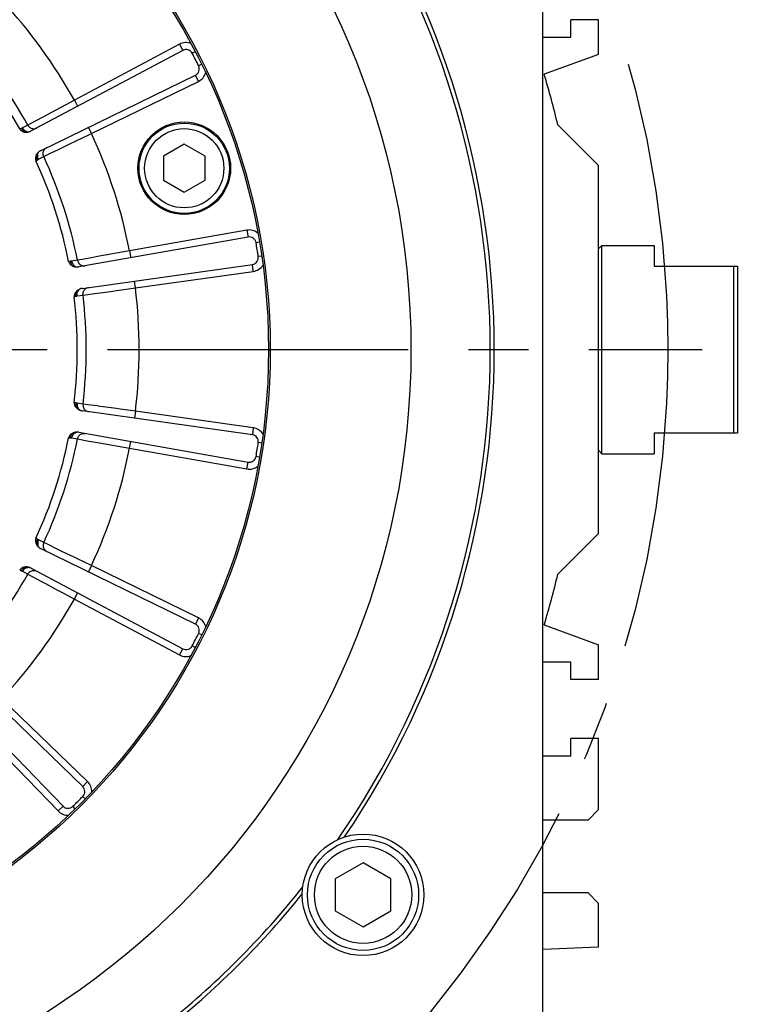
# Model space of a CAD drawing. Header units: millimetres. Extents: x 0 to 420, y 0 to 297.
# Tile 39 of 45: x 334 to 355, y 154 to 183. Entities that reach past the tile are written whole.
import ezdxf
from ezdxf.enums import TextEntityAlignment as Align

# ---------------------------------------------------------------- set-up
doc = ezdxf.new("R2010")
doc.units = ezdxf.units.MM
doc.header["$LTSCALE"] = 23.1
doc.linetypes.add('CENTER', pattern=[0.6, 0.375, -0.075, 0.075, -0.075])
doc.layers.get('0').update_dxf_attribs({"linetype": 'CONTINUOUS'})
for name, color, linetype in [('AXIS', 7, 'CONTINUOUS'), ('COMPONENTS', 7, 'CONTINUOUS'), ('DIMENSION', 7, 'CONTINUOUS')]:
    doc.layers.add(name, color=color, linetype=linetype)
doc.styles.get("Standard").update_dxf_attribs({"font": 'arial.ttf'})
doc.styles.add('TEXTSTYLE_4', font='gdt')
doc.dimstyles.new('DIMSTYLE_12', dxfattribs={"dimtxt": 3, "dimasz": 3, "dimexe": 0.18, "dimexo": 0.0625, "dimgap": 0.09, "dimtad": 1, "dimdec": 1, "dimlfac": 5, "dimdsep": 46, "dimtxsty": 'STANDARD', "dimblk": '_FILLED', "dimblk1": '_FILLED', "dimblk2": '_FILLED', "dimcen": 0.09, "dimadec": 0, "dimazin": 0, "dimtp": 0.8, "dimtm": 0.8, "dimtfac": 1, "dimtdec": 1, "dimtofl": 0, "dimtmove": 0, "dimatfit": 3, "dimldrblk": '_FILLED', "dimfxl": 1, "dimtolj": 1, "dimarcsym": 0})
doc.dimstyles.new('DIMSTYLE_2', dxfattribs={"dimtxt": 3, "dimasz": 3, "dimexe": 0.18, "dimexo": 0.0625, "dimgap": 0.09, "dimtad": 1, "dimtih": 1, "dimtoh": 1, "dimlfac": 5, "dimdsep": 46, "dimtxsty": 'STANDARD', "dimblk": '_FILLED', "dimblk1": '_FILLED', "dimblk2": '_FILLED', "dimcen": 0.09, "dimadec": 0, "dimazin": 0, "dimtol": 1, "dimtp": 0.2, "dimtm": 0.2, "dimtfac": 1, "dimtofl": 0, "dimtmove": 0, "dimatfit": 3, "dimldrblk": '_FILLED', "dimfxl": 1, "dimtolj": 1, "dimarcsym": 0})

# ---------------------------------------------------------------- blocks, each defined once
blk = doc.blocks.new('_FILLED')
at = {"color": 0, "linetype": 'BYBLOCK'}
blk.add_solid([(0, 0), (-1, 0.2), (-1, -0.2)], dxfattribs=at)
blk = doc.blocks.new('*D1')
at = {"layer": 'DIMENSION', "color": 2, "linetype": 'CONTINUOUS'}
for p, q in [((286.305, 197.827), (259.991, 197.827)), ((288.305, 197.827), (286.305, 197.827)), ((298.372, 190.588), (288.305, 197.827))]:
    blk.add_line(p, q, dxfattribs=at)
at = {"layer": 'DIMENSION', "color": 2, "linetype": 'CONTINUOUS', "xscale": 3, "yscale": 3, "zscale": 3, "rotation": 324.2840328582}
blk.add_blockref('_FILLED', (298.372, 190.588), dxfattribs=at)
at = {"layer": 'DIMENSION', "color": 2, "linetype": 'CONTINUOUS', "style": 'TEXTSTYLE_4'}
for s, p in [('`', (277.483, 198.577)), ('n', (266.991, 198.577))]:
    blk.add_text(s, height=3, dxfattribs=at).set_placement(p, align=Align.RIGHT)
at = {"layer": 'DIMENSION', "color": 2, "linetype": 'CONTINUOUS'}
for s, p in [('300', (273.983, 198.577)), ('0.2', (283.305, 198.577))]:
    blk.add_text(s, height=3, dxfattribs=at).set_placement(p, align=Align.RIGHT)
blk = doc.blocks.new('*D2')
at = {"layer": 'DIMENSION', "color": 2, "linetype": 'CONTINUOUS'}
for p, q in [((286.305, 197.827), (259.991, 197.827)), ((288.305, 197.827), (286.305, 197.827)), ((298.372, 190.588), (288.305, 197.827))]:
    blk.add_line(p, q, dxfattribs=at)
at = {"layer": 'DIMENSION', "color": 2, "linetype": 'CONTINUOUS', "xscale": 3, "yscale": 3, "zscale": 3, "rotation": 324.2840328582}
blk.add_blockref('_FILLED', (298.372, 190.588), dxfattribs=at)
at = {"layer": 'DIMENSION', "color": 2, "linetype": 'CONTINUOUS', "style": 'TEXTSTYLE_4'}
for s, p in [('`', (277.483, 198.577)), ('n', (266.991, 198.577))]:
    blk.add_text(s, height=3, dxfattribs=at).set_placement(p, align=Align.RIGHT)
at = {"layer": 'DIMENSION', "color": 2, "linetype": 'CONTINUOUS'}
for s, p in [('300', (273.983, 198.577)), ('0.2', (283.305, 198.577))]:
    blk.add_text(s, height=3, dxfattribs=at).set_placement(p, align=Align.RIGHT)
blk = doc.blocks.new('*D20')
at = {"layer": 'DIMENSION', "color": 2, "linetype": 'CONTINUOUS'}
for p, q in [((343.56, 232.578), (347.781, 232.578)), ((348.654, 232.578), (376.73, 232.578)), ((374.73, 232.578), (374.73, 187.027)), ((374.73, 141.475), (374.73, 187.027)), ((354.7, 141.475), (376.73, 141.475))]:
    blk.add_line(p, q, dxfattribs=at)
at = {"layer": 'DIMENSION', "color": 2, "linetype": 'CONTINUOUS', "xscale": 3, "yscale": 3, "zscale": 3}
for p, rotation in [((374.73, 232.578), 90), ((374.73, 141.475), 270)]:
    blk.add_blockref('_FILLED', p, dxfattribs=dict(at, rotation=rotation))
at = {"layer": 'DIMENSION', "color": 2, "linetype": 'CONTINUOUS', "insert": (370.98, 187.027), "char_height": 3, "width": 10.48327, "attachment_point": 2, "rotation": 90, "line_spacing_factor": 0.9}
blk.add_mtext('455.5', dxfattribs=at)

msp = doc.modelspace()

# ---------------------------------------------------------------- linework, layer by layer
at = {"color": 7, "linetype": 'CONTINUOUS'}
for p, q in [((343.95191, 158.29533), (343.15191, 157.83345)), ((344.75191, 157.83345), (343.95191, 158.29533)), ((343.15191, 157.83345), (343.15191, 156.90969)), ((344.75191, 156.90969), (344.75191, 157.83345)), ((343.15191, 156.90969), (343.95191, 156.44781)), ((343.95191, 156.44781), (344.75191, 156.90969))]:
    msp.add_line(p, q, dxfattribs=at)
for radius in [1.6, 1.4]:
    msp.add_circle((343.95191, 157.37157), radius, dxfattribs=at)
at = {"layer": 'AXIS', "color": 2, "linetype": 'CENTER'}
msp.add_line((322.73009, 173.07489), (353.71243, 173.07489), dxfattribs=at)
msp.add_circle((322.73009, 173.07489), 30, dxfattribs=at)
at = {"layer": 'COMPONENTS', "color": 7, "linetype": 'CONTINUOUS'}
for p, q in [((349.13009, 152.81952), (349.13009, 193.33026)), ((350.73009, 182.57489), (349.93009, 182.57489)), ((349.93009, 182.07489), (349.93009, 182.57489)), ((350.73009, 181.57489), (350.73009, 182.57489)), ((349.13009, 182.07489), (349.93009, 182.07489)), ((338.76073, 181.69183), (334.39665, 179.37141)), ((350.73009, 181.57489), (349.16611, 181.00565)), ((334.68151, 178.81232), (339.12392, 180.97903)), ((349.56133, 179.54366), (350.73009, 178.37489)), ((338.80295, 178.9901), (338.20295, 178.64369)), ((339.40295, 178.64369), (338.80295, 178.9901)), ((338.20295, 178.64369), (338.20295, 177.95087)), ((339.40295, 177.95087), (339.40295, 178.64369)), ((350.73009, 167.77489), (350.73009, 178.37489)), ((338.20295, 177.95087), (338.80295, 177.60446)), ((338.80295, 177.60446), (339.40295, 177.95087)), ((340.63891, 176.31635), (335.77138, 175.45808)), ((350.73009, 175.97489), (350.83009, 176.07489)), ((350.83009, 176.07489), (352.33009, 176.07489)), ((350.83009, 170.07489), (350.83009, 176.07489)), ((352.33009, 176.07489), (352.33009, 175.47489)), ((335.86953, 174.83832), (340.76406, 175.5262)), ((352.33009, 175.47489), (354.73009, 175.47489)), ((354.63009, 170.67489), (354.63009, 175.47489)), ((354.73009, 175.47489), (354.73009, 170.67489)), ((340.76406, 170.62357), (335.86954, 171.31146)), ((335.77137, 170.6917), (340.63891, 169.83342)), ((352.33009, 170.67489), (354.73009, 170.67489)), ((352.33009, 170.67489), (352.33009, 170.07489)), ((350.73009, 170.17489), (350.83009, 170.07489)), ((350.83009, 170.07489), (352.33009, 170.07489)), ((350.73009, 167.77489), (349.56133, 166.60612)), ((339.12392, 165.17075), (334.68152, 167.33745)), ((334.39664, 166.77837), (338.76073, 164.45794)), ((349.16611, 165.14413), (350.73009, 164.57489)), ((350.73009, 163.57489), (350.73009, 164.57489)), ((335.87903, 160.49163), (332.32361, 163.92507)), ((349.93009, 164.07489), (349.13009, 164.07489)), ((349.93009, 163.57489), (349.93009, 164.07489)), ((331.87991, 163.48138), (335.31335, 159.92595)), ((350.73009, 163.57489), (349.93009, 163.57489)), ((350.73009, 161.87489), (349.93009, 161.87489)), ((349.93009, 161.37489), (349.93009, 161.87489)), ((350.73009, 159.82489), (350.73009, 161.87489)), ((349.13009, 161.37489), (349.93009, 161.37489)), ((350.43009, 159.52489), (350.73009, 159.82489)), ((350.43009, 159.52489), (349.13009, 159.52489)), ((350.43009, 157.42489), (349.13009, 157.42489)), ((350.73009, 157.12489), (350.43009, 157.42489)), ((350.73009, 155.87489), (350.73009, 157.12489)), ((349.13009, 155.80503), (350.73009, 155.87489))]:
    msp.add_line(p, q, dxfattribs=at)
at = {"layer": 'COMPONENTS', "color": 9, "linetype": 'CONTINUOUS'}
for p, q in [((338.66683, 181.86842), (335.63969, 180.25886)), ((338.66683, 181.86842), (338.76073, 181.69183)), ((339.12041, 181.65437), (339.03181, 181.608)), ((339.30503, 181.29204), (339.21543, 181.24762)), ((339.21159, 180.79927), (339.12392, 180.97903)), ((336.13012, 179.29633), (339.21159, 180.79927)), ((335.63969, 180.25886), (335.25021, 180.05054)), ((335.63969, 180.25886), (335.73358, 180.08227)), ((334.97645, 179.90408), (334.73172, 179.77312)), ((335.25021, 180.05054), (334.97645, 179.90408)), ((334.29719, 179.54052), (334.14609, 179.46093)), ((334.37074, 179.57988), (334.29719, 179.54052)), ((334.52685, 179.66346), (334.37074, 179.57988)), ((334.73172, 179.77312), (334.52685, 179.66346)), ((334.11365, 179.44638), (334.06515, 179.42783)), ((336.13012, 179.29633), (336.04244, 179.47609)), ((335.45347, 178.96841), (335.73282, 179.10377)), ((334.75986, 178.63246), (334.99444, 178.74606)), ((334.53231, 178.51097), (334.57583, 178.53931)), ((334.60666, 178.557), (334.75986, 178.63246)), ((340.60418, 176.51331), (337.22781, 175.91797)), ((340.60418, 176.51331), (340.63891, 176.31635)), ((340.96942, 176.16958), (340.87083, 176.15285)), ((336.68836, 175.82148), (336.30086, 175.7521)), ((337.22781, 175.91797), (337.00824, 175.87872)), ((337.22781, 175.91797), (337.26254, 175.72101)), ((335.5254, 175.61683), (335.47354, 175.61417)), ((335.72904, 175.64964), (335.56074, 175.62064)), ((335.86269, 175.6736), (335.72904, 175.64964)), ((336.13246, 175.72194), (335.86269, 175.6736)), ((341.03303, 175.76793), (340.9341, 175.75337)), ((337.39681, 174.851), (340.7919, 175.32815)), ((340.7919, 175.32815), (340.76406, 175.5262)), ((337.39681, 174.851), (337.36897, 175.04905)), ((335.88847, 174.64305), (336.21779, 174.68839)), ((336.21779, 174.68839), (336.29469, 174.69898)), ((336.75147, 174.76194), (336.85414, 174.7761)), ((335.63451, 174.59783), (335.68466, 174.61133)), ((335.71945, 174.61863), (335.88847, 174.64305)), ((335.68466, 171.53845), (335.63451, 171.55195)), ((335.88847, 171.50672), (335.71945, 171.53115)), ((336.02298, 171.48821), (335.88847, 171.50672)), ((336.29449, 171.45083), (336.02298, 171.48821)), ((336.85394, 171.37371), (336.46397, 171.42747)), ((337.39681, 171.29878), (337.17585, 171.3293)), ((337.39681, 171.29878), (337.36897, 171.10072)), ((340.7919, 170.82163), (337.39681, 171.29878)), ((340.7919, 170.82163), (340.76406, 170.62357)), ((335.47354, 170.5356), (335.5254, 170.53295)), ((335.56074, 170.52914), (335.72904, 170.50014)), ((335.72904, 170.50014), (336.05625, 170.44149)), ((336.05625, 170.44149), (336.13266, 170.4278)), ((337.22781, 170.23181), (337.26254, 170.42877)), ((336.58654, 170.34652), (336.68856, 170.32826)), ((337.22781, 170.23181), (340.60418, 169.63646)), ((341.03303, 170.38185), (340.9341, 170.39641)), ((340.96942, 169.9802), (340.87083, 169.99693)), ((340.60418, 169.63646), (340.63891, 169.83342)), ((334.57583, 167.61047), (334.53231, 167.6388)), ((334.75986, 167.51731), (334.60666, 167.59278)), ((334.88207, 167.45814), (334.75986, 167.51731)), ((335.12874, 167.33868), (334.88207, 167.45814)), ((335.63698, 167.09246), (335.28271, 167.2641)), ((336.13012, 166.85344), (335.9294, 166.95075)), ((336.13012, 166.85344), (336.04244, 166.67368)), ((339.21159, 165.35051), (336.13012, 166.85344)), ((334.06515, 166.72194), (334.11365, 166.70339)), ((334.14609, 166.68885), (334.29719, 166.60926)), ((334.29719, 166.60926), (334.59026, 166.45237)), ((334.59026, 166.45237), (334.65869, 166.41574)), ((335.06525, 166.19818), (335.15663, 166.14929)), ((335.63969, 165.89092), (335.73358, 166.06751)), ((335.63969, 165.89092), (338.66683, 164.28135)), ((339.21159, 165.35051), (339.12392, 165.17075)), ((339.30503, 164.85774), (339.21543, 164.90216)), ((339.12041, 164.49541), (339.03181, 164.54178)), ((338.66683, 164.28135), (338.76073, 164.45794)), ((336.01797, 160.6355), (333.55174, 163.01711)), ((332.78788, 162.25324), (335.16948, 159.78702)), ((336.01797, 160.6355), (335.87903, 160.49163)), ((335.95455, 160.13798), (335.88307, 160.20791)), ((335.16948, 159.78702), (335.31335, 159.92595)), ((335.667, 159.85043), (335.59708, 159.92191))]:
    msp.add_line(p, q, dxfattribs=at)
for points in [[(334.29718, 179.54051), (334.31109, 179.51876), (334.32755, 179.49892), (334.34627, 179.48133), (334.36694, 179.46627), (334.38922, 179.45399), (334.41273, 179.44471), (334.43708, 179.43858), (334.46188, 179.43569), (334.48669, 179.4361), (334.51112, 179.4398), (334.53475, 179.44673), (334.55719, 179.45678)], [(334.14609, 179.46093), (334.14109, 179.45834), (334.13592, 179.45582), (334.1306, 179.45336), (334.12511, 179.45097), (334.11946, 179.44864), (334.11365, 179.44638)], [(334.11366, 179.44639), (334.12704, 179.42219), (334.14269, 179.39987), (334.16029, 179.37986), (334.1795, 179.36254), (334.19995, 179.34826), (334.22125, 179.33729)], [(334.14609, 179.46093), (334.15741, 179.44223), (334.17023, 179.42467), (334.18438, 179.40845), (334.19972, 179.39378), (334.21604, 179.38082), (334.23315, 179.36973), (334.25086, 179.36065), (334.26894, 179.35367), (334.28718, 179.3489), (334.30537, 179.34638), (334.32328, 179.34614), (334.34069, 179.34819)], [(335.73282, 179.10377), (335.83043, 179.15107), (336.13012, 179.29633)], [(335.20367, 178.84739), (335.28295, 178.88579), (335.45347, 178.96841)], [(334.57583, 178.53931), (334.56412, 178.56436), (334.55525, 178.59013), (334.5494, 178.61613), (334.54668, 178.64185), (334.54715, 178.6668), (334.55079, 178.69049)], [(334.60666, 178.557), (334.59818, 178.57715), (334.59151, 178.59784), (334.58671, 178.61883), (334.58385, 178.63986), (334.58296, 178.66068), (334.58405, 178.68104), (334.58711, 178.70071), (334.5921, 178.71943), (334.59896, 178.737), (334.60761, 178.75319), (334.61794, 178.76782), (334.62984, 178.78071)], [(334.75987, 178.63247), (334.75045, 178.65651), (334.74408, 178.68148), (334.74084, 178.70696), (334.74081, 178.73254), (334.74397, 178.75777), (334.75028, 178.78225), (334.75963, 178.80556), (334.77187, 178.82731), (334.78679, 178.84715), (334.80414, 178.86474), (334.82363, 178.87978), (334.84494, 178.89203)], [(334.99444, 178.74606), (335.05906, 178.77735), (335.20367, 178.84739)], [(334.57583, 178.53931), (334.58113, 178.54271), (334.58636, 178.54593), (334.59153, 178.54897), (334.59664, 178.55183), (334.60168, 178.5545), (334.60666, 178.557)], [(337.00824, 175.87872), (336.79302, 175.8402), (336.68836, 175.82148)], [(335.56074, 175.62064), (335.55522, 175.61973), (335.54956, 175.61893), (335.54374, 175.61824), (335.53778, 175.61766), (335.53167, 175.61719), (335.5254, 175.61683)], [(335.5254, 175.61683), (335.53065, 175.58968), (335.53863, 175.56362), (335.54918, 175.53915), (335.5621, 175.51674), (335.57714, 175.49684), (335.594, 175.47981)], [(335.56074, 175.62064), (335.56573, 175.59936), (335.57249, 175.57869), (335.58095, 175.5589), (335.591, 175.5402), (335.60252, 175.52283), (335.61537, 175.507), (335.6294, 175.49289), (335.64444, 175.48067), (335.66031, 175.47049), (335.67683, 175.46248), (335.69379, 175.45672), (335.71099, 175.45328)], [(335.72903, 175.64963), (335.73555, 175.62465), (335.74506, 175.6007), (335.75743, 175.57818)], [(335.75743, 175.57818), (335.77244, 175.55747), (335.78983, 175.53891), (335.80932, 175.52282), (335.83059, 175.50946), (335.85328, 175.49905), (335.87701, 175.49177)], [(336.30086, 175.7521), (336.21419, 175.73658), (336.13246, 175.72194)], [(335.87701, 175.49177), (335.90138, 175.48775), (335.926, 175.48703), (335.95044, 175.48965)], [(335.68465, 174.61133), (335.68126, 174.63877), (335.68079, 174.66602), (335.68326, 174.69256), (335.68862, 174.71786), (335.69678, 174.74144), (335.70756, 174.76284)], [(335.71944, 174.61863), (335.71761, 174.64041), (335.71766, 174.66215), (335.71958, 174.68359), (335.72336, 174.70448), (335.72895, 174.72455), (335.73628, 174.74358), (335.74526, 174.76134), (335.75579, 174.77761), (335.76774, 174.79219), (335.78097, 174.80492), (335.79532, 174.81564), (335.81062, 174.82422)], [(335.88848, 174.64306), (335.88695, 174.66883), (335.8886, 174.69455), (335.8934, 174.71979), (335.90127, 174.74412), (335.91208, 174.76714), (335.92565, 174.78847), (335.94174, 174.80775), (335.9601, 174.82466), (335.98042, 174.83891)], [(335.98042, 174.83891), (336.00235, 174.85028), (336.02554, 174.85856), (336.04959, 174.86363)], [(336.29469, 174.69898), (336.46424, 174.72234), (336.75147, 174.76194)], [(336.85414, 174.7761), (337.0669, 174.80545), (337.39681, 174.851)], [(335.68466, 174.61133), (335.69075, 174.61292), (335.69672, 174.61437), (335.70257, 174.61566), (335.70831, 174.6168), (335.71394, 174.61779), (335.71945, 174.61863)], [(335.68466, 171.53845), (335.68126, 171.51101), (335.68079, 171.48375), (335.68326, 171.45722), (335.68863, 171.43192), (335.69678, 171.40834), (335.70756, 171.38694)], [(335.71945, 171.53115), (335.71392, 171.53199), (335.70828, 171.53298), (335.70254, 171.53412), (335.69669, 171.53542), (335.69073, 171.53686), (335.68466, 171.53845)], [(335.71944, 171.53115), (335.71761, 171.50937), (335.71766, 171.48763), (335.71959, 171.46619), (335.72336, 171.4453), (335.72895, 171.42523), (335.73628, 171.4062), (335.74526, 171.38844), (335.75579, 171.37217), (335.76775, 171.35759), (335.78097, 171.34486), (335.79532, 171.33414), (335.81062, 171.32556)], [(335.88846, 171.50672), (335.88693, 171.48095), (335.88858, 171.45523), (335.89339, 171.42999), (335.90126, 171.40566), (335.91207, 171.38263), (335.92563, 171.3613), (335.94173, 171.34203), (335.96009, 171.32512), (335.98041, 171.31086)], [(335.98041, 171.31086), (336.00235, 171.2995), (336.02554, 171.29122), (336.04959, 171.28615)], [(336.46397, 171.42747), (336.37673, 171.43949), (336.29449, 171.45083)], [(337.17585, 171.3293), (336.95926, 171.35917), (336.85394, 171.37371)], [(335.5254, 170.53295), (335.53065, 170.5601), (335.53863, 170.58616), (335.54918, 170.61064), (335.5621, 170.63304), (335.57713, 170.65295), (335.594, 170.66997)], [(335.5254, 170.53295), (335.53169, 170.53259), (335.53781, 170.53211), (335.54378, 170.53153), (335.54959, 170.53084), (335.55524, 170.53005), (335.56074, 170.52914)], [(335.56074, 170.52914), (335.56573, 170.55042), (335.57249, 170.57109), (335.58095, 170.59088), (335.59099, 170.60958), (335.60251, 170.62695), (335.61536, 170.64278), (335.62939, 170.65689), (335.64444, 170.66911), (335.66031, 170.67928), (335.67683, 170.6873), (335.69379, 170.69306), (335.71099, 170.6965)], [(335.72905, 170.50014), (335.73556, 170.52512), (335.74508, 170.54907), (335.75745, 170.57159)], [(335.75745, 170.57159), (335.77245, 170.5923), (335.78984, 170.61086), (335.80933, 170.62695), (335.8306, 170.64031), (335.85329, 170.65072), (335.87701, 170.658)], [(335.87701, 170.658), (335.90139, 170.66203), (335.926, 170.66274), (335.95044, 170.66013)], [(336.13266, 170.4278), (336.30113, 170.39763), (336.58654, 170.34652)], [(336.68856, 170.32826), (336.89998, 170.29044), (337.22781, 170.23181)], [(334.57583, 167.61047), (334.56412, 167.58542), (334.55525, 167.55964), (334.5494, 167.53365), (334.54669, 167.50793), (334.54715, 167.48298), (334.55079, 167.4593)], [(334.60666, 167.59278), (334.60166, 167.59529), (334.59661, 167.59797), (334.5915, 167.60083), (334.58633, 167.60387), (334.58111, 167.60708), (334.57583, 167.61047)], [(334.60666, 167.59278), (334.59819, 167.57263), (334.59151, 167.55193), (334.58672, 167.53095), (334.58386, 167.50992), (334.58297, 167.4891), (334.58406, 167.46873), (334.58711, 167.44907), (334.5921, 167.43035), (334.59896, 167.41278), (334.60761, 167.39659), (334.61794, 167.38196), (334.62984, 167.36907)], [(334.75985, 167.51732), (334.75044, 167.49328), (334.74406, 167.4683), (334.74083, 167.44282), (334.74079, 167.41724), (334.74396, 167.39201), (334.75027, 167.36753), (334.75962, 167.34422), (334.77186, 167.32246), (334.78678, 167.30263), (334.80413, 167.28504), (334.82363, 167.27), (334.84494, 167.25775)], [(335.28271, 167.2641), (335.20345, 167.30249), (335.12874, 167.33868)], [(335.9294, 166.95075), (335.73265, 167.04609), (335.63698, 167.09246)], [(334.11365, 166.7034), (334.12703, 166.72759), (334.14267, 166.74992), (334.16027, 166.76993), (334.17948, 166.78725), (334.19994, 166.80153), (334.22124, 166.81251)], [(334.14608, 166.68885), (334.1574, 166.70755), (334.17022, 166.72511), (334.18438, 166.74133), (334.19971, 166.756), (334.21603, 166.76896), (334.23315, 166.78005), (334.25085, 166.78913), (334.26894, 166.7961), (334.28718, 166.80088), (334.30536, 166.8034), (334.32327, 166.80364), (334.34069, 166.80159)], [(334.11365, 166.70339), (334.11952, 166.7011), (334.1252, 166.69876), (334.13069, 166.69637), (334.13601, 166.69392), (334.14114, 166.69141), (334.14609, 166.68885)], [(334.29719, 166.60926), (334.31111, 166.63101), (334.32756, 166.65084), (334.34628, 166.66844), (334.36695, 166.6835), (334.38923, 166.69577), (334.41274, 166.70505), (334.43709, 166.71119), (334.46188, 166.71408), (334.4867, 166.71367), (334.51112, 166.70997), (334.53475, 166.70304), (334.55719, 166.693)], [(334.65869, 166.41574), (334.8096, 166.33498), (335.06525, 166.19818)], [(335.15663, 166.14929), (335.34602, 166.04798), (335.63969, 165.89092)]]:
    msp.add_lwpolyline(points, dxfattribs=at)
at = {"layer": 'COMPONENTS', "color": 7, "linetype": 'CONTINUOUS'}
for points in [[(334.06515, 179.42782), (334.07609, 179.41151), (334.08877, 179.39674), (334.1032, 179.38351), (334.11956, 179.37179), (334.13766, 179.36162), (334.15695, 179.35307), (334.17724, 179.34618), (334.19871, 179.3409), (334.22137, 179.33726)], [(334.22137, 179.33726), (334.24129, 179.33555), (334.26119, 179.33525), (334.28107, 179.33637), (334.30095, 179.33889), (334.32081, 179.34283), (334.34066, 179.34818)], [(334.34066, 179.34818), (334.35024, 179.35129), (334.35972, 179.35471), (334.3691, 179.35843), (334.37838, 179.36245), (334.38757, 179.36678), (334.39665, 179.37141)], [(334.55081, 178.69052), (334.54047, 178.67009), (334.53213, 178.64965), (334.52579, 178.6292), (334.52137, 178.60858), (334.51896, 178.58794), (334.51882, 178.56782), (334.52105, 178.54836), (334.52554, 178.52941), (334.53231, 178.51097)], [(334.62984, 178.78071), (334.61388, 178.76783), (334.59904, 178.7541), (334.58532, 178.7395), (334.5727, 178.72404), (334.5612, 178.70771), (334.55081, 178.69052)], [(334.68151, 178.81232), (334.67257, 178.80778), (334.66376, 178.80295), (334.65508, 178.79783), (334.64654, 178.79241), (334.63812, 178.78671), (334.62984, 178.78071)], [(335.47354, 175.61418), (335.4789, 175.59528), (335.4864, 175.57731), (335.49603, 175.56027), (335.50797, 175.54407), (335.52204, 175.5288), (335.53774, 175.51471), (335.55488, 175.50189), (335.57364, 175.49026), (335.59402, 175.4798)], [(335.59402, 175.4798), (335.61246, 175.47202), (335.63132, 175.46558), (335.6506, 175.46048), (335.67031, 175.45673), (335.69043, 175.45433), (335.71098, 175.45328)], [(335.71098, 175.45328), (335.72104, 175.45328), (335.7311, 175.4536), (335.74117, 175.45424), (335.75124, 175.4552), (335.76131, 175.45648), (335.77138, 175.45808)], [(335.70759, 174.76287), (335.69144, 174.74663), (335.67719, 174.72977), (335.66485, 174.71228), (335.65427, 174.69403), (335.6456, 174.67516), (335.63925, 174.65606), (335.63535, 174.63687), (335.63377, 174.61746), (335.63451, 174.59782)], [(335.81062, 174.82422), (335.79147, 174.81691), (335.77311, 174.80843), (335.75554, 174.79879), (335.73877, 174.78798), (335.72278, 174.77601), (335.70759, 174.76287)], [(335.86953, 174.83832), (335.85963, 174.83677), (335.84975, 174.8349), (335.83992, 174.8327), (335.83012, 174.8302), (335.82035, 174.82737), (335.81062, 174.82422)], [(335.63451, 171.55195), (335.63377, 171.53231), (335.63535, 171.5129), (335.63925, 171.49371), (335.64561, 171.4746), (335.65429, 171.45572), (335.66486, 171.43747), (335.6772, 171.41999), (335.69144, 171.40314), (335.70757, 171.38693)], [(335.70757, 171.38693), (335.7227, 171.37382), (335.73865, 171.36187), (335.75542, 171.35106), (335.773, 171.34141), (335.7914, 171.33291), (335.81061, 171.32556)], [(335.81061, 171.32556), (335.82018, 171.32245), (335.82985, 171.31965), (335.83962, 171.31714), (335.84949, 171.31494), (335.85947, 171.31305), (335.86954, 171.31146)], [(335.59404, 170.66999), (335.57366, 170.65954), (335.5549, 170.6479), (335.53776, 170.63508), (335.52206, 170.621), (335.50798, 170.60572), (335.49604, 170.58952), (335.4864, 170.57248), (335.4789, 170.5545), (335.47354, 170.5356)], [(335.71099, 170.6965), (335.69051, 170.69546), (335.67043, 170.69307), (335.65074, 170.68933), (335.63145, 170.68424), (335.61255, 170.67779), (335.59404, 170.66999)], [(335.77137, 170.6917), (335.76147, 170.69329), (335.7515, 170.69456), (335.74147, 170.69551), (335.73137, 170.69615), (335.72121, 170.69648), (335.71099, 170.6965)], [(334.53231, 167.63881), (334.52554, 167.62036), (334.52105, 167.60142), (334.51882, 167.58197), (334.51896, 167.56185), (334.52137, 167.54122), (334.52579, 167.5206), (334.53212, 167.50016), (334.54046, 167.47972), (334.5508, 167.45928)], [(334.5508, 167.45928), (334.56114, 167.44214), (334.57262, 167.42584), (334.58522, 167.41039), (334.59896, 167.39577), (334.61383, 167.382), (334.62984, 167.36907)], [(334.62984, 167.36907), (334.63797, 167.36316), (334.6463, 167.35751), (334.65482, 167.35211), (334.66353, 167.34697), (334.67243, 167.34208), (334.68152, 167.33745)], [(334.22128, 166.81251), (334.19867, 166.80887), (334.17723, 166.8036), (334.15696, 166.79671), (334.13768, 166.78816), (334.11957, 166.77799), (334.10321, 166.76627), (334.08878, 166.75304), (334.07609, 166.73826), (334.06515, 166.72194)], [(334.34069, 166.80159), (334.3209, 166.80693), (334.30106, 166.81086), (334.28118, 166.81339), (334.26126, 166.81451), (334.24129, 166.81421), (334.22128, 166.81251)], [(334.39664, 166.77837), (334.38769, 166.78294), (334.37859, 166.78724), (334.36934, 166.79125), (334.35994, 166.79498), (334.35039, 166.79842), (334.34069, 166.80159)]]:
    msp.add_lwpolyline(points, dxfattribs=at)
for centre, radius in [((322.73009, 173.07489), 22.6), ((322.73009, 173.07489), 18.55), ((322.73009, 173.07489), 18.5), ((338.80295, 178.29728), 1.334), ((338.80295, 178.29728), 1.3), ((338.80295, 178.29728), 1.14), ((343.95191, 157.37157), 1.75)]:
    msp.add_circle(centre, radius, dxfattribs=at)
for centre, radius, start, end in [((322.73009, 173.07489), 24.88452, 325.45637, 34.543629), ((322.73009, 173.07489), 25, 325.84191, 34.15809), ((322.73009, 173.07489), 12.99397, 29.269224, 42.730707), ((338.85462, 181.51525), 0.2, 27.629733, 118), ((322.73009, 173.07489), 18.4, 26.370267, 27.629733), ((339.03624, 181.15879), 0.2, 296, 26.370267), ((322.73009, 173.07489), 27.6, 13.554821, 16.699148), ((322.73009, 173.07489), 12.99397, 11.269281, 24.730707), ((340.67364, 176.11939), 0.2, 9.629733, 100), ((322.73009, 173.07489), 18.4, 8.370267, 9.629733), ((340.73623, 175.72426), 0.2, 278, 8.370267), ((322.73009, 173.07489), 12.99397, 353.269281, 6.730707), ((322.73009, 173.07489), 12.99397, 335.269281, 348.730707), ((340.73623, 170.42552), 0.2, 351.629733, 82), ((322.73009, 173.07489), 18.4, 350.370267, 351.629733), ((340.67364, 170.03039), 0.2, 260, 350.370267), ((322.73009, 173.07489), 27.6, 343.300852, 346.445179), ((339.03624, 164.99099), 0.2, 333.629733, 64), ((322.73009, 173.07489), 18.4, 332.370267, 333.629733), ((338.85462, 164.63453), 0.2, 242, 332.370267), ((335.7401, 160.34777), 0.2, 315.629733, 46), ((322.73009, 173.07489), 18.4, 314.370267, 315.629733), ((335.45722, 160.06488), 0.2, 224, 314.370267), ((322.73009, 173.07489), 24.88448, 308.456234, 321.543587), ((322.73009, 173.07489), 25, 308.84191, 321.15809)]:
    msp.add_arc(centre, radius, start, end, dxfattribs=at)
at = {"layer": 'COMPONENTS', "color": 9, "linetype": 'CONTINUOUS'}
for centre, radius, start, end in [((322.73009, 173.07489), 14.77386, 29.09521, 42.90479), ((322.73009, 173.07489), 13.25149, 29.203759, 42.79624), ((338.85462, 181.51525), 0.4, 69.454113, 118), ((339.03624, 181.15879), 0.4, 296, 344.545887), ((322.73009, 173.07489), 14.77386, 11.09521, 24.90479), ((322.73009, 173.07489), 13.25149, 11.203759, 24.79624), ((340.67364, 176.11939), 0.4, 51.454113, 100), ((340.73623, 175.72426), 0.4, 278, 326.545887), ((322.73009, 173.07489), 14.77386, 353.09521, 6.90479), ((322.73009, 173.07489), 13.25149, 353.203759, 6.79624), ((340.73623, 170.42552), 0.4, 33.454113, 82), ((322.73009, 173.07489), 13.25149, 335.203759, 348.79624), ((322.73009, 173.07489), 14.77386, 335.09521, 348.90479), ((340.67364, 170.03039), 0.4, 260, 308.545887), ((322.73009, 173.07489), 13.25149, 317.203759, 330.796241), ((322.73009, 173.07489), 14.77386, 317.09521, 330.90479), ((339.03624, 164.99099), 0.4, 15.454113, 64), ((338.85462, 164.63453), 0.4, 242, 290.545887), ((335.7401, 160.34777), 0.4, 357.454113, 46), ((335.45722, 160.06488), 0.4, 224, 272.545887)]:
    msp.add_arc(centre, radius, start, end, dxfattribs=at)

# ---------------------------------------------------------------- dimensions: what is measured, and where the dimension line sits
at = {"layer": 'DIMENSION', "color": 2, "linetype": 'CONTINUOUS'}
dim = msp.add_linear_dim(base=(374.7301, 232.57828), p1=(354.70009, 141.47489), p2=(343.55952, 232.57828), angle=90, dimstyle='DIMSTYLE_12', dxfattribs=at)
dim.commit()
dim.dimension.update_dxf_attribs({"geometry": '*D20', "text_midpoint": (374.82874, 182.34058), "dimtype": 160})
for picture in ['*D1', '*D2']:
    dim = msp.add_diameter_dim_2p(p1=(298.37247, 190.58791), p2=(347.08772, 155.56186), dimstyle='DIMSTYLE_2', dxfattribs=at)
    dim.commit()
    dim.dimension.update_dxf_attribs({"geometry": picture, "text_midpoint": (268.23689, 200.07657), "dimtype": 163})

doc.saveas('drawing.dxf')
